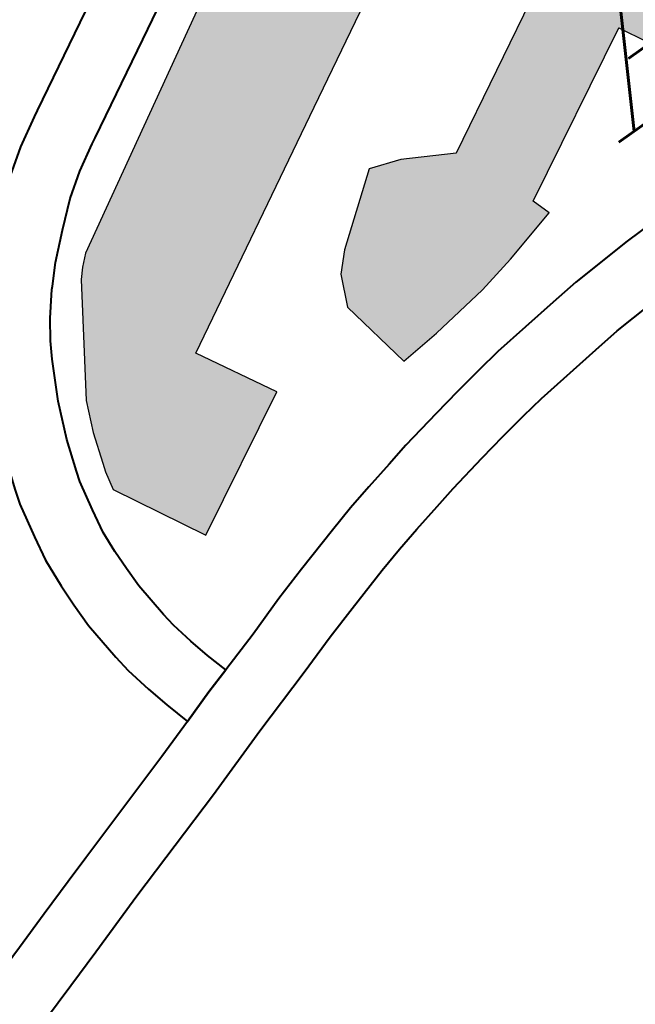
# Model space of a CAD drawing. Header units: metres. Extents: x 148316 to 148653, y 486436 to 486744.
# Tile 59 of 110: x 148548.26 to 148549.61, y 486708.91 to 486711.07. Entities that reach past the tile are written whole.
import ezdxf

# ---------------------------------------------------------------- set-up
doc = ezdxf.new("R2010")
doc.units = ezdxf.units.M
doc.header["$MEASUREMENT"] = 0
for name, color, linetype, lineweight in [('WVB-pen-brm-dik 018', 6, 'Continuous', 13), ('WVB-pen-dik 035', 1, 'Continuous', 40), ('WVB-raster-20%', 254, 'Continuous', 30), ('WVB-raster-60%', 253, 'Continuous', 30), ('WVB-tekst-dik 035', 1, 'Continuous', 40)]:
    doc.layers.add(name, color=color, linetype=linetype, lineweight=lineweight)
doc.styles.add('1 200   cursief   0.18', font='ITALICS.shx', dxfattribs={"height": 0.36})

# ---------------------------------------------------------------- blocks, each defined once
blk = doc.blocks.new('INZET')
at = {"layer": 'WVB-raster-20%', "extrusion": (0, 0, -1)}
blk.add_hatch(color=256, dxfattribs=at).paths.add_polyline_path([(0.11701, -0.10861), (0.115467, -0.10778), (0.115944, -0.106921), (0.113329, -0.105481), (0.11029, -0.103808), (0.109014, -0.103105), (0.109802, -0.101598), (0.111081, -0.102334), (0.114111, -0.104077), (0.116293, -0.105332), (0.116407, -0.105437), (0.1165, -0.105537), (0.117223, -0.106648), (0.117362, -0.106979), (0.117472, -0.107311), (0.117504, -0.107408), (0.117545, -0.107614)])
at = {"layer": 'WVB-raster-20%'}
blk.add_hatch(color=256, dxfattribs=at).paths.add_polyline_path([(-0.114143, -0.108313), (-0.114302, -0.107476), (-0.114152, -0.107139), (-0.113965, -0.106943), (-0.113232, -0.106379), (-0.112891, -0.106497), (-0.112357, -0.106792), (-0.110586, -0.105826), (-0.11093, -0.10519), (-0.110485, -0.104949), (-0.110224, -0.105433), (-0.107849, -0.104134), (-0.107319, -0.105126), (-0.109682, -0.106438), (-0.109503, -0.106768), (-0.109947, -0.107009), (-0.110111, -0.106706), (-0.111974, -0.107708), (-0.111903, -0.107913), (-0.112545, -0.108081), (-0.112986, -0.108177), (-0.113674, -0.108272)])
at = {"layer": 'WVB-pen-brm-dik 018'}
for p, q in [((-0.111081, -0.102334), (-0.114111, -0.104077)), ((-0.112823, -0.102909), (-0.114427, -0.103789)), ((-0.11582, -0.103754), (-0.114763, -0.103175)), ((-0.1162, -0.103971), (-0.115886, -0.103791)), ((-0.115886, -0.103791), (-0.11582, -0.103754)), ((-0.114427, -0.103789), (-0.115478, -0.104365)), ((-0.113329, -0.105481), (-0.11029, -0.103808)), ((-0.116517, -0.104195), (-0.1162, -0.103971)), ((-0.114111, -0.104077), (-0.116293, -0.105332)), ((-0.115478, -0.104365), (-0.115539, -0.104399)), ((-0.115539, -0.104399), (-0.115824, -0.104562)), ((-0.115824, -0.104562), (-0.116085, -0.104746)), ((-0.116085, -0.104746), (-0.116353, -0.104979)), ((-0.116353, -0.104979), (-0.116619, -0.105224)), ((-0.116619, -0.105224), (-0.116798, -0.105415)), ((-0.116293, -0.105332), (-0.116407, -0.105437)), ((-0.116822, -0.105441), (-0.116863, -0.105491)), ((-0.116798, -0.105415), (-0.116822, -0.105441)), ((-0.116407, -0.105437), (-0.1165, -0.105537)), ((-0.1165, -0.105537), (-0.117223, -0.106648)), ((-0.116863, -0.105491), (-0.11702, -0.105685)), ((-0.115944, -0.106921), (-0.113329, -0.105481)), ((-0.11702, -0.105685), (-0.117161, -0.105891)), ((-0.117161, -0.105891), (-0.117263, -0.106063)), ((-0.110586, -0.105826), (-0.112357, -0.106792)), ((-0.117263, -0.106063), (-0.117476, -0.106476)), ((-0.113232, -0.106379), (-0.113965, -0.106943)), ((-0.112891, -0.106497), (-0.113232, -0.106379)), ((-0.117476, -0.106476), (-0.117643, -0.106874)), ((-0.112357, -0.106792), (-0.112891, -0.106497)), ((-0.117223, -0.106648), (-0.117362, -0.106979)), ((-0.111974, -0.107708), (-0.110111, -0.106706)), ((-0.110111, -0.106706), (-0.109947, -0.107009)), ((-0.117643, -0.106874), (-0.117757, -0.107217)), ((-0.115467, -0.10778), (-0.115944, -0.106921)), ((-0.113965, -0.106943), (-0.114152, -0.107139)), ((-0.117362, -0.106979), (-0.117472, -0.107311)), ((-0.118549, -0.107535), (-0.118473, -0.107153)), ((-0.118473, -0.107153), (-0.118472, -0.107151)), ((-0.114152, -0.107139), (-0.114302, -0.107476)), ((-0.117757, -0.107217), (-0.117795, -0.107331)), ((-0.117795, -0.107331), (-0.117861, -0.107663)), ((-0.117504, -0.107408), (-0.117545, -0.107614)), ((-0.117472, -0.107311), (-0.117504, -0.107408)), ((-0.114302, -0.107476), (-0.114143, -0.108313)), ((-0.118597, -0.107815), (-0.118549, -0.107535)), ((-0.117545, -0.107614), (-0.11701, -0.10861)), ((-0.117861, -0.107663), (-0.117907, -0.107933)), ((-0.111903, -0.107913), (-0.111974, -0.107708)), ((-0.118623, -0.108143), (-0.118597, -0.107815)), ((-0.11701, -0.10861), (-0.115467, -0.10778)), ((-0.117907, -0.107933), (-0.117924, -0.108178)), ((-0.112545, -0.108081), (-0.111903, -0.107913)), ((-0.11863, -0.108393), (-0.118623, -0.108143)), ((-0.112986, -0.108177), (-0.112545, -0.108081)), ((-0.117924, -0.108178), (-0.11793, -0.108403)), ((-0.113674, -0.108272), (-0.112986, -0.108177)), ((-0.114143, -0.108313), (-0.113674, -0.108272)), ((-0.11863, -0.108669), (-0.11863, -0.108393)), ((-0.11793, -0.108403), (-0.11793, -0.108636)), ((-0.118587, -0.109125), (-0.11863, -0.108669)), ((-0.11793, -0.108636), (-0.117892, -0.109046)), ((-0.112436, -0.108735), (-0.112106, -0.108699)), ((-0.112106, -0.108699), (-0.111391, -0.10866)), ((-0.111391, -0.10866), (-0.110838, -0.108648)), ((-0.113242, -0.108825), (-0.112436, -0.108735)), ((-0.113857, -0.108925), (-0.113532, -0.10887)), ((-0.113532, -0.10887), (-0.113242, -0.108825)), ((-0.114656, -0.109074), (-0.114185, -0.108984)), ((-0.114185, -0.108984), (-0.113857, -0.108925)), ((-0.118561, -0.109323), (-0.118587, -0.109125)), ((-0.117892, -0.109046), (-0.11787, -0.109205)), ((-0.114926, -0.109138), (-0.114656, -0.109074)), ((-0.11787, -0.109205), (-0.117817, -0.109459)), ((-0.115547, -0.109283), (-0.115251, -0.109212)), ((-0.115251, -0.109212), (-0.114926, -0.109138)), ((-0.118499, -0.109617), (-0.118561, -0.109323)), ((-0.115851, -0.109367), (-0.115547, -0.109283)), ((-0.116373, -0.109519), (-0.115851, -0.109367)), ((-0.112359, -0.109431), (-0.11315, -0.109519)), ((-0.112049, -0.109397), (-0.112359, -0.109431)), ((-0.111365, -0.10936), (-0.112049, -0.109397)), ((-0.117817, -0.109459), (-0.117758, -0.109691)), ((-0.11676, -0.109637), (-0.116373, -0.109519)), ((-0.113421, -0.109561), (-0.113736, -0.109614)), ((-0.11315, -0.109519), (-0.113421, -0.109561)), ((-0.118435, -0.109873), (-0.118499, -0.109617)), ((-0.117217, -0.109789), (-0.11676, -0.109637)), ((-0.113736, -0.109614), (-0.114057, -0.109672)), ((-0.117758, -0.109691), (-0.117688, -0.109936)), ((-0.11451, -0.109759), (-0.114768, -0.10982)), ((-0.114057, -0.109672), (-0.11451, -0.109759)), ((-0.118354, -0.110153), (-0.118435, -0.109873)), ((-0.117688, -0.109936), (-0.117217, -0.109789)), ((-0.114768, -0.10982), (-0.115091, -0.109893)), ((-0.115372, -0.109961), (-0.11566, -0.110041)), ((-0.115091, -0.109893), (-0.115372, -0.109961)), ((-0.11566, -0.110041), (-0.116173, -0.11019)), ((-0.118805, -0.110303), (-0.118354, -0.110153)), ((-0.116173, -0.11019), (-0.116547, -0.110304)), ((-0.120127, -0.110722), (-0.118805, -0.110303)), ((-0.116547, -0.110304), (-0.117002, -0.110455)), ((-0.117002, -0.110455), (-0.117768, -0.110695)), ((-0.120435, -0.110822), (-0.120127, -0.110722)), ((-0.117768, -0.110695), (-0.118588, -0.110969)), ((-0.120852, -0.110959), (-0.120435, -0.110822)), ((-0.121287, -0.111103), (-0.120852, -0.110959)), ((-0.118588, -0.110969), (-0.119913, -0.111388)), ((-0.119913, -0.111388), (-0.120218, -0.111488)), ((-0.120218, -0.111488), (-0.120633, -0.111624)), ((-0.120633, -0.111624), (-0.12107, -0.111768)), ((-0.12107, -0.111768), (-0.121953, -0.112053))]:
    blk.add_line(p, q, dxfattribs=at)
at = {"layer": 'WVB-pen-dik 035', "flags": 128}
for points in [[(-0.11028, -0.100725), (-0.111263, -0.101254), (-0.11316, -0.102296), (-0.114763, -0.103175), (-0.11582, -0.103754), (-0.115886, -0.103791)], [(-0.115539, -0.104399), (-0.115478, -0.104365), (-0.114427, -0.103789), (-0.112823, -0.102909), (-0.110929, -0.101869), (-0.109948, -0.101342)], [(-0.115886, -0.103791), (-0.1162, -0.103971), (-0.116517, -0.104195), (-0.11682, -0.104457), (-0.117037, -0.104657)], [(-0.116798, -0.105415), (-0.116619, -0.105224), (-0.116353, -0.104979), (-0.116085, -0.104746), (-0.115824, -0.104562), (-0.115539, -0.104399)], [(-0.117635, -0.105344), (-0.117753, -0.105515), (-0.117876, -0.105725), (-0.118111, -0.10618), (-0.118298, -0.106627), (-0.118422, -0.106997), (-0.118472, -0.107151)], [(-0.116863, -0.105491), (-0.116822, -0.105441), (-0.116798, -0.105415)], [(-0.117907, -0.107933), (-0.117861, -0.107663), (-0.117795, -0.107331), (-0.117757, -0.107217), (-0.117643, -0.106874), (-0.117476, -0.106476), (-0.117263, -0.106063), (-0.117161, -0.105891), (-0.11702, -0.105685), (-0.116863, -0.105491)], [(-0.118472, -0.107151), (-0.118473, -0.107153), (-0.118549, -0.107535), (-0.118597, -0.107815)], [(-0.118597, -0.107815), (-0.118623, -0.108143), (-0.11863, -0.108393), (-0.11863, -0.108669), (-0.118587, -0.109125), (-0.118561, -0.109323), (-0.118499, -0.109617), (-0.118435, -0.109873), (-0.118354, -0.110153)], [(-0.117688, -0.109936), (-0.117758, -0.109691), (-0.117817, -0.109459), (-0.11787, -0.109205), (-0.117892, -0.109046), (-0.11793, -0.108636), (-0.11793, -0.108403), (-0.117924, -0.108178), (-0.117907, -0.107933)], [(-0.110095, -0.108637), (-0.110838, -0.108648), (-0.111391, -0.10866), (-0.112106, -0.108699), (-0.112436, -0.108735), (-0.113242, -0.108825), (-0.113532, -0.10887), (-0.113857, -0.108925), (-0.114185, -0.108984), (-0.114656, -0.109074), (-0.114926, -0.109138), (-0.115251, -0.109212), (-0.115547, -0.109283), (-0.115851, -0.109367), (-0.116373, -0.109519), (-0.11676, -0.109637), (-0.117217, -0.109789), (-0.117688, -0.109936)], [(-0.117768, -0.110695), (-0.117002, -0.110455), (-0.116547, -0.110304), (-0.116173, -0.11019), (-0.11566, -0.110041), (-0.115372, -0.109961), (-0.115091, -0.109893), (-0.114768, -0.10982), (-0.11451, -0.109759), (-0.114057, -0.109672), (-0.113736, -0.109614), (-0.113421, -0.109561), (-0.11315, -0.109519), (-0.112359, -0.109431), (-0.112049, -0.109397), (-0.111365, -0.10936), (-0.110825, -0.109348), (-0.110114, -0.109337)], [(-0.117977, -0.110026), (-0.117688, -0.109936)], [(-0.117688, -0.109936), (-0.117977, -0.110026)], [(-0.118354, -0.110153), (-0.117977, -0.110026)], [(-0.117977, -0.110026), (-0.118354, -0.110153)], [(-0.118354, -0.110153), (-0.118805, -0.110303), (-0.120127, -0.110722), (-0.120435, -0.110822), (-0.120852, -0.110959), (-0.121287, -0.111103), (-0.122168, -0.111387), (-0.123451, -0.111801)], [(-0.128794, -0.114271), (-0.12842, -0.114146), (-0.127939, -0.113994), (-0.12757, -0.113868), (-0.126807, -0.113621), (-0.126034, -0.113361), (-0.125153, -0.113085), (-0.123722, -0.112624), (-0.121953, -0.112053), (-0.12107, -0.111768), (-0.120633, -0.111624), (-0.120218, -0.111488), (-0.119913, -0.111388), (-0.118588, -0.110969), (-0.117768, -0.110695)]]:
    blk.add_lwpolyline(points, dxfattribs=at)
at = {"layer": 'WVB-raster-20%', "flags": 128}
for points in [[(-0.115944, -0.106921), (-0.113329, -0.105481), (-0.11029, -0.103808), (-0.109014, -0.103105), (-0.109802, -0.101598), (-0.111081, -0.102334), (-0.114111, -0.104077), (-0.116293, -0.105332), (-0.116407, -0.105437), (-0.1165, -0.105537), (-0.117223, -0.106648), (-0.117362, -0.106979), (-0.117472, -0.107311), (-0.117504, -0.107408), (-0.117545, -0.107614), (-0.11701, -0.10861), (-0.115467, -0.10778)], [(-0.109682, -0.106438), (-0.107319, -0.105126), (-0.107849, -0.104134), (-0.110224, -0.105433), (-0.110485, -0.104949), (-0.11093, -0.10519), (-0.110586, -0.105826), (-0.112357, -0.106792), (-0.112891, -0.106497), (-0.113232, -0.106379), (-0.113965, -0.106943), (-0.114152, -0.107139), (-0.114302, -0.107476), (-0.114143, -0.108313), (-0.113674, -0.108272), (-0.112986, -0.108177), (-0.112545, -0.108081), (-0.111903, -0.107913), (-0.111974, -0.107708), (-0.110111, -0.106706), (-0.109947, -0.107009), (-0.109503, -0.106768)]]:
    blk.add_lwpolyline(points, close=True, dxfattribs=at)
at = {"layer": 'WVB-tekst-dik 035', "style": '1 200   cursief   0.18'}
blk.add_text('ALMERE-HAVEN', height=0.0024, dxfattribs=at).set_placement((-0.110631, -0.107726))

msp = doc.modelspace()

# ---------------------------------------------------------------- block references
at = {"layer": 'WVB-raster-60%', "xscale": 200, "yscale": 200, "zscale": 200, "rotation": 35.4407035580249}
msp.add_blockref('INZET', (148555.136, 486741.2042), dxfattribs=at)

doc.saveas('drawing.dxf')
